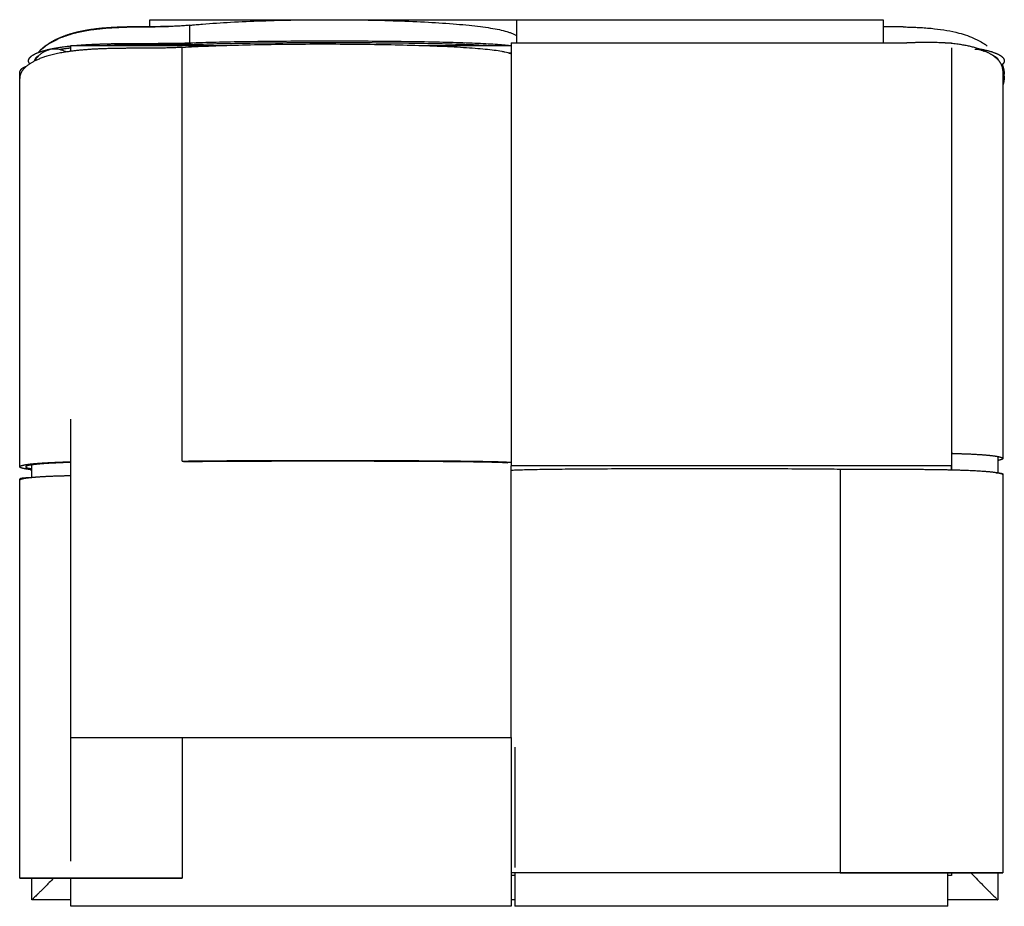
# Model space of a CAD drawing. Header units: millimetres. Extents: x -214 to 214, y -194 to 192.
import ezdxf

# ---------------------------------------------------------------- set-up
doc = ezdxf.new("R2010")
doc.units = ezdxf.units.MM
doc.layers.add('Tressé - Side table', color=7, linetype='Continuous', true_color=0x000000)

msp = doc.modelspace()

# ---------------------------------------------------------------- linework, layer by layer
at = {"layer": 'Tressé - Side table', "color": 40, "lineweight": -3, "true_color": 0xffbf00}
for points, degree, knots in [([(-202.57, 180.73), (-201.99, 181.13), (-201.4, 181.53), (-198.93, 182.82), (-196.45, 184.11), (-193.48, 185.11), (-190.5, 186.11), (-187.06, 186.82), (-183.62, 187.52), (-179.77, 187.94), (-175.92, 188.36), (-171.72, 188.55), (-167.52, 188.74), (-163.05, 188.79), (-158.59, 188.84), (-153.97, 188.9), (-149.36, 188.95)], 2, [18, 18, 18, 19, 19, 20, 20, 21, 21, 22, 22, 23, 23, 24, 24, 25, 25, 26, 26, 26]), ([(-157.57, 188.85), (-157.57, 188.88), (-157.57, 189.11), (-157.57, 189.51), (-157.57, 190.19), (-157.57, 190.88), (-157.57, 191.47), (-157.57, 191.82), (-157.57, 191.9), (-157.57, 191.9)], 3, [21.980852, 21.980852, 21.980852, 21.980852, 22.5, 26.25, 30, 37.5, 45, 52.5, 60, 60, 60, 60]), ([(-140.07, 189.51), (-140.06, 189.51), (-140.06, 189.51), (-140, 189.51), (-139.94, 189.52), (-139.8, 189.53), (-139.71, 189.54), (-139.34, 189.58), (-139.04, 189.61), (-138.35, 189.68), (-137.9, 189.72), (-136.47, 189.85), (-135.54, 189.93), (-134.62, 190.01), (-130.59, 190.35), (-126.44, 190.62), (-122.4, 190.84), (-117.9, 191.09), (-113.33, 191.28), (-108.82, 191.43), (-104.01, 191.59), (-99.14, 191.71), (-94.33, 191.79), (-89.34, 191.87), (-84.35, 191.9), (-79.38, 191.9), (-74.4, 191.9), (-69.41, 191.87), (-64.42, 191.79), (-59.61, 191.71), (-54.74, 191.59), (-49.93, 191.43), (-45.43, 191.28), (-40.85, 191.09), (-36.35, 190.84), (-32.32, 190.62), (-28.16, 190.35), (-24.14, 190.01), (-22.32, 189.86), (-20.49, 189.69), (-18.68, 189.51), (-17.03, 189.34), (-15.36, 189.15), (-13.72, 188.93), (-12.25, 188.75), (-10.76, 188.53), (-9.3, 188.3), (-8.02, 188.09), (-6.72, 187.85), (-5.46, 187.58), (-4.38, 187.35), (-3.27, 187.08), (-2.21, 186.76), (-1.73, 186.62), (-1.26, 186.46), (-0.8, 186.29), (-0.37, 186.13), (0.06, 185.96), (0.48, 185.77), (0.87, 185.58), (1.25, 185.38), (1.61, 185.15), (1.71, 185.09), (1.81, 185.03), (1.9, 184.96)], 3, [0, 0, 0, 0, 0.029499, 0.029499, 0.230965, 0.230965, 0.527407, 0.527407, 1.569767, 1.569767, 2.989425, 2.989425, 5.639362, 5.639362, 5.639362, 17.88215, 17.88215, 17.88215, 31.474047, 31.474047, 31.474047, 45.973149, 45.973149, 45.973149, 60.927646, 60.927646, 60.927646, 75.882142, 75.882142, 75.882142, 90.381245, 90.381245, 90.381245, 103.973141, 103.973141, 103.973141, 116.21593, 116.21593, 116.21593, 121.699066, 121.699066, 121.699066, 126.692548, 126.692548, 126.692548, 131.156278, 131.156278, 131.156278, 135.064235, 135.064235, 135.064235, 138.419597, 138.419597, 138.419597, 139.905412, 139.905412, 139.905412, 141.2837, 141.2837, 141.2837, 142.577115, 142.577115, 142.577115, 142.9226, 142.9226, 142.9226, 142.9226]), ([(-140.07, 181.86), (-140.07, 183.15), (-140.07, 185.25), (-140.07, 186.92), (-140.07, 187.86), (-140.07, 188.58), (-140.07, 189.15), (-140.07, 189.45), (-140.07, 189.49), (-140.07, 189.5)], 3, [76, 76, 76, 76, 85.375, 94.75, 99.4375, 104.125, 113.5, 122.875, 132.25, 132.25, 132.25, 132.25]), ([(1.9, 191.92), (1.9, 191.92), (1.9, 191.92), (1.9, 191.9), (1.9, 191.81), (1.9, 191.66), (1.9, 191.38), (1.9, 190.91), (1.9, 190.23), (1.9, 189.48), (1.9, 188.8), (1.9, 188.34), (1.9, 187.95), (1.9, 187.55), (1.9, 187.04), (1.9, 186.4), (1.9, 185.52), (1.9, 184.4), (1.9, 183.06), (1.9, 182.2), (1.9, 181.79), (1.9, 181.78)], 3, [59.99809, 59.99809, 59.99809, 59.99809, 60, 63.75, 67.5, 71.25, 75, 78.75, 82.5, 86.25, 88.125, 90, 90.9375, 91.875, 93.75, 95.625, 97.5, 101.25, 105, 108.75, 108.794887, 108.794887, 108.794887, 108.794887]), ([(161.37, 191.92), (161.37, 191.92), (161.37, 191.9), (161.37, 191.81), (161.37, 191.66), (161.37, 191.38), (161.37, 190.91), (161.37, 190.23), (161.37, 189.48), (161.37, 188.8), (161.37, 188.34), (161.37, 187.95), (161.37, 187.55), (161.37, 187.04), (161.37, 186.4), (161.37, 185.52), (161.37, 184.4), (161.37, 183.06), (161.37, 182.2), (161.37, 181.79), (161.37, 181.78)], 3, [60, 60, 60, 60, 63.75, 67.5, 71.25, 75, 78.75, 82.5, 86.25, 88.125, 90, 90.9375, 91.875, 93.75, 95.625, 97.5, 101.25, 105, 108.75, 108.794887, 108.794887, 108.794887, 108.794887]), ([(170.09, 188.77), (169.79, 188.77), (169.49, 188.78), (169.18, 188.78), (168.44, 188.79), (167.7, 188.8), (166.96, 188.81), (166.21, 188.82), (165.46, 188.82), (164.72, 188.83), (163.96, 188.83), (163.2, 188.84), (162.45, 188.84), (162.09, 188.84), (161.73, 188.84), (161.38, 188.85)], 3, [30.237023, 30.237023, 30.237023, 30.237023, 31.057821, 31.057821, 31.057821, 32.057821, 32.057821, 32.057821, 33.057821, 33.057821, 33.057821, 34.057821, 34.057821, 34.057821, 34.525325, 34.525325, 34.525325, 34.525325]), ([(170.09, 188.77), (170.14, 188.77), (170.19, 188.77), (170.24, 188.77), (170.25, 188.76), (170.26, 188.76), (170.27, 188.76), (170.28, 188.76), (170.29, 188.76), (170.29, 188.76), (170.3, 188.76), (170.31, 188.76), (170.31, 188.76), (170.32, 188.76), (170.33, 188.76), (170.34, 188.76), (170.35, 188.76), (170.36, 188.76), (170.37, 188.76), (170.4, 188.76), (170.42, 188.76), (170.44, 188.76), (170.5, 188.76), (170.59, 188.76), (170.82, 188.75), (170.94, 188.75), (171.17, 188.75), (171.27, 188.74), (171.37, 188.74), (171.72, 188.73), (172.21, 188.72), (172.88, 188.7), (173.22, 188.69), (174.2, 188.66), (174.98, 188.63), (176.34, 188.57), (177.04, 188.54), (179.73, 188.38), (181.73, 188.23), (187.28, 187.62), (190.89, 187.03), (194.36, 186.11), (196.84, 185.45), (199.31, 184.61), (202.07, 183.31), (202.49, 183.1), (203.71, 182.47), (204.49, 182.02), (205.71, 181.24), (206.16, 180.93), (206.6, 180.61)], 3, [56.056861, 56.056861, 56.056861, 56.056861, 57.056861, 57.056861, 57.056861, 58.056861, 58.056861, 58.056861, 59.056861, 59.056861, 59.056861, 60.056861, 60.056861, 60.056861, 61.056861, 61.056861, 61.056861, 62.056861, 62.056861, 62.056861, 63.056861, 63.056861, 63.056861, 63.809364, 63.809364, 64.331962, 64.331962, 64.65417, 64.65417, 64.65417, 65.784335, 65.784335, 66.721369, 66.721369, 68.764109, 68.764109, 70.879743, 70.879743, 76.968563, 76.968563, 87.885257, 87.885257, 87.885257, 95.596144, 95.596144, 97.010767, 97.010767, 99.712566, 99.712566, 101.333907, 101.333907, 101.333907, 101.333907]), ([(-205.87, 177.71), (-205.58, 178.08), (-205.28, 178.45), (-203.93, 179.59), (-202.58, 180.73)], 2, [2.787341, 2.787341, 2.787341, 3, 3, 4, 4, 4]), ([(-143.39, 179.89), (-141.64, 180), (-136.14, 180.31), (-125.82, 180.73), (-112.07, 181.1), (-97.39, 181.31), (-82.24, 181.38), (-67.1, 181.31), (-52.42, 181.1), (-38.66, 180.73), (-28.35, 180.31), (-21, 179.9), (-16, 179.55), (-11.54, 179.16), (-7.67, 178.72), (-4.94, 178.31), (-3.05, 177.93), (-1.76, 177.61), (-0.89, 177.33), (-0.45, 177.15), (-0.35, 177.11)], 3, [26.257297, 26.257297, 26.257297, 26.257297, 30, 37.5, 45, 52.5, 60, 67.5, 75, 82.5, 90, 93.75, 97.5, 101.25, 105, 108.75, 110.625, 112.5, 114.375, 114.891748, 114.891748, 114.891748, 114.891748]), ([(-140.07, 181.86), (-138.33, 181.92), (-132.87, 182.1), (-122.63, 182.35), (-108.98, 182.56), (-94.41, 182.68), (-79.38, 182.72), (-64.35, 182.68), (-49.78, 182.56), (-36.12, 182.35), (-25.88, 182.1), (-18.59, 181.86), (-13.63, 181.66), (-9.2, 181.43), (-5.36, 181.18), (-2.65, 180.94), (-1.11, 180.76), (-0.55, 180.68), (-0.42, 180.66)], 3, [26.257297, 26.257297, 26.257297, 26.257297, 30, 37.5, 45, 52.5, 60, 67.5, 75, 82.5, 90, 93.75, 97.5, 101.25, 105, 108.75, 110.625, 111.154264, 111.154264, 111.154264, 111.154264]), ([(-139.56, 181.16), (-137.86, 181.22), (-132.48, 181.4), (-122.36, 181.64), (-108.81, 181.85), (-94.33, 181.97), (-79.38, 182.01), (-64.43, 181.97), (-49.94, 181.85), (-36.39, 181.64), (-26.27, 181.4), (-19.11, 181.16), (-14.26, 180.96), (-10.96, 180.79), (-9.27, 180.69), (-8.87, 180.66)], 3, [26.249996, 26.249996, 26.249996, 26.249996, 29.999997, 37.499997, 44.999997, 52.499997, 59.999998, 67.499998, 74.999998, 82.499999, 89.999999, 93.749999, 97.499999, 101.249999, 102.451947, 102.451947, 102.451947, 102.451947]), ([(-0.35, 181.78), (-0.35, 181.78), (-0.35, 181.62), (-0.35, 181), (-0.35, 180.1), (-0.35, 178.98), (-0.35, 177.23), (-0.35, 174.55), (-0.35, 170.59), (-0.35, 165.9), (-0.35, 160.53), (-0.35, 152.54), (-0.35, 141.14), (-0.35, 125.78), (-0.35, 109.28), (-0.35, 92.22), (-0.35, 75.15), (-0.35, 58.63), (-0.35, 43.16), (-0.35, 31.59), (-0.35, 23.35), (-0.35, 17.73), (-0.35, 12.73), (-0.35, 8.37), (-0.35, 5.29), (-0.35, 3.13), (-0.35, 1.66), (-0.35, 0.34), (-0.35, -0.84), (-0.35, -1.75), (-0.35, -2.04), (-0.35, -2.08)], 3, [2.098854, 2.098854, 2.098854, 2.098854, 3.75, 5.625, 7.5, 9.375, 11.25, 15, 18.75, 22.5, 26.25, 30, 37.5, 45, 52.5, 60, 67.5, 75, 82.5, 90, 93.75, 97.5, 101.25, 105, 108.75, 110.625, 112.5, 114.375, 116.25, 118.125, 120, 120, 120, 120]), ([(213.45, 169.89), (213.45, 170.7), (213.17, 172.34), (211.91, 174.72), (209.42, 176.98), (205.71, 178.98), (200.81, 180.59), (194.8, 181.66), (187.78, 182.14), (179.93, 182.1), (174.41, 181.91), (171.66, 181.78)], 9, [0.5017758, 0.5017758, 0.5017758, 0.5017758, 0.5017758, 0.5017758, 0.5017758, 0.5017758, 0.5017758, 0.5017758, 0.625, 0.75, 0.8689668, 0.8689668, 0.8689668, 0.8689668, 0.8689668, 0.8689668, 0.8689668, 0.8689668, 0.8689668, 0.8689668]), ([(191.2, 181.78), (191.2, 181.78), (191.2, 181.7), (191.2, 181.56), (191.2, 181.56)], 3, [2.098854, 2.098854, 2.098854, 2.098854, 3.75, 3.835768, 3.835768, 3.835768, 3.835768]), ([(191.2, 179.62), (191.2, 179.4), (191.2, 178.79), (191.2, 177.23), (191.2, 174.55), (191.2, 170.59), (191.2, 165.9), (191.2, 160.53), (191.2, 152.54), (191.2, 141.14), (191.2, 125.78), (191.2, 109.28), (191.2, 92.22), (191.2, 75.15), (191.2, 58.63), (191.2, 43.16), (191.2, 31.59), (191.2, 23.35), (191.2, 17.73), (191.2, 12.73), (191.2, 8.37), (191.2, 5.29), (191.2, 3.13), (191.2, 1.66), (191.2, 0.34), (191.2, -0.84), (191.2, -1.75), (191.2, -2.04), (191.2, -2.08)], 3, [8.290405, 8.290405, 8.290405, 8.290405, 9.375, 11.25, 15, 18.75, 22.5, 26.25, 30, 37.5, 45, 52.5, 60, 67.5, 75, 82.5, 90, 93.75, 97.5, 101.25, 105, 108.75, 110.625, 112.5, 114.375, 116.25, 118.125, 120, 120, 120, 120]), ([(202.73, 179.32), (203.58, 179.18), (205.99, 178.74), (208.75, 178.08), (210.97, 177.34), (212.66, 176.52), (213.8, 175.66), (214.38, 174.76), (214.41, 173.86), (213.89, 172.98), (213.21, 172.34), (212.96, 172.14)], 9, [-0.6889983, -0.6889983, -0.6889983, -0.6889983, -0.6889983, -0.6889983, -0.6889983, -0.6889983, -0.6889983, -0.6889983, -0.625, -0.5, -0.4428784, -0.4428784, -0.4428784, -0.4428784, -0.4428784, -0.4428784, -0.4428784, -0.4428784, -0.4428784, -0.4428784]), ([(-214.1, 168.44), (-214.1, 168.45), (-214.1, 168.99), (-214.01, 169.48), (-213.85, 169.92), (-213.6, 170.32), (-213.27, 170.67), (-212.85, 170.98), (-212.36, 171.25), (-211.78, 171.48), (-211.14, 171.68)], 9, [-0.50177575, -0.50177575, -0.50177575, -0.50177575, -0.50177575, -0.50177575, -0.50177575, -0.50177575, -0.50177575, -0.50177575, -0.5, -0.40693144, -0.40693144, -0.40693144, -0.40693144, -0.40693144, -0.40693144, -0.40693144, -0.40693144, -0.40693144, -0.40693144]), ([(214.1, 167.31), (214.08, 166.98), (214.07, 166.66), (214.05, 166.33), (214.01, 166.01), (213.97, 165.68), (213.93, 165.35), (213.87, 165.03), (213.81, 164.7), (213.74, 164.38), (213.66, 164.06), (213.57, 163.74), (213.48, 163.41), (213.47, 163.38), (213.46, 163.34), (213.44, 163.3)], 3, [0, 0, 0, 0, 1, 1, 1, 2, 2, 2, 3, 3, 3, 4, 4, 4, 4.115471, 4.115471, 4.115471, 4.115471]), ([(213.45, 169.89), (213.45, 166.44), (213.45, 162.98), (213.45, 159.52), (213.45, 156.06), (213.45, 152.59), (213.45, 149.12), (213.45, 145.65), (213.45, 142.18), (213.45, 138.7), (213.45, 135.22), (213.45, 131.74), (213.45, 128.25), (213.45, 126.5), (213.45, 124.76), (213.45, 123.01), (213.45, 121.27), (213.45, 119.52), (213.45, 117.77), (213.45, 116.02), (213.45, 114.27), (213.45, 112.52), (213.45, 110.77), (213.45, 109.02), (213.45, 107.27), (213.45, 105.52), (213.45, 103.76), (213.45, 102.01), (213.45, 100.26), (213.45, 98.5), (213.45, 96.75), (213.45, 93.23), (213.45, 89.72), (213.45, 86.2), (213.45, 82.68), (213.45, 79.16), (213.45, 75.63), (213.45, 73.86), (213.45, 72.1), (213.45, 70.34), (213.45, 68.57), (213.45, 66.8), (213.45, 65.04), (213.45, 63.27), (213.45, 61.5), (213.45, 59.73), (213.45, 57.97), (213.45, 56.2), (213.45, 54.43), (213.45, 52.65), (213.45, 50.88), (213.45, 49.11), (213.45, 47.34), (213.45, 45.57), (213.45, 43.79), (213.45, 40.25), (213.45, 36.7), (213.45, 33.14), (213.45, 29.59), (213.45, 26.03), (213.45, 22.47), (213.45, 18.91), (213.45, 15.35), (213.45, 11.79), (213.45, 8.22), (213.45, 4.65), (213.45, 1.08)], 3, [0, 0, 0, 0, 10.371002, 10.371002, 10.371002, 20.769464, 20.769464, 20.769464, 31.194642, 31.194642, 31.194642, 41.645787, 41.645787, 41.645787, 46.880863, 46.880863, 46.880863, 52.122149, 52.122149, 52.122149, 57.369552, 57.369552, 57.369552, 62.622978, 62.622978, 62.622978, 67.882333, 67.882333, 67.882333, 73.147524, 73.147524, 73.147524, 83.695038, 83.695038, 83.695038, 94.26477, 94.26477, 94.26477, 99.557734, 99.557734, 99.557734, 104.855971, 104.855971, 104.855971, 110.159388, 110.159388, 110.159388, 115.46789, 115.46789, 115.46789, 120.781385, 120.781385, 120.781385, 126.099779, 126.099779, 126.099779, 136.750887, 136.750887, 136.750887, 147.420465, 147.420465, 147.420465, 158.107763, 158.107763, 158.107763, 168.812031, 168.812031, 168.812031, 168.812031]), ([(214.1, 167.48), (214.1, 167.48), (214.1, 167.49), (214.1, 167.51), (214.1, 167.54), (214.1, 167.64), (214.1, 167.72), (214.09, 167.96), (214.08, 168.13), (214.08, 168.29)], 3, [0.123629, 0.123629, 0.123629, 0.123629, 0.135931, 0.135931, 0.1749189, 0.1749189, 0.4285659, 0.4285659, 0.9346279, 0.9346279, 0.9346279, 0.9346279]), ([(-191.91, -120.2), (-191.91, -119.63), (-191.91, -115.34), (-191.91, -106.61), (-191.91, -93.08), (-191.91, -78.63), (-191.91, -63.71), (-191.91, -48.76), (-191.91, -34.25), (-191.91, -20.65), (-191.91, -10.46), (-191.91, -3.22), (-191.91, 1.7), (-191.91, 6.07), (-191.91, 9.85), (-191.91, 12.48), (-191.91, 14.3), (-191.91, 15.52), (-191.91, 16.59), (-191.91, 17.49), (-191.91, 18.08), (-191.91, 18.21), (-191.91, 18.21)], 3, [28.825547, 28.825547, 28.825547, 28.825547, 30, 37.5, 45, 52.5, 60, 67.5, 75, 82.5, 90, 93.75, 97.5, 101.25, 105, 108.75, 110.625, 112.5, 114.375, 116.25, 118.125, 119.604112, 119.604112, 119.604112, 119.604112]), ([(-143.39, -0.02), (-141.64, 0.01), (-136.14, 0.06), (-125.82, 0.14), (-112.07, 0.21), (-97.39, 0.25), (-82.24, 0.26), (-67.1, 0.25), (-52.42, 0.21), (-38.66, 0.14), (-28.35, 0.06), (-21, -0.01), (-16, -0.08), (-11.54, -0.15), (-7.67, -0.23), (-4.94, -0.31), (-3.05, -0.38), (-1.76, -0.44), (-0.89, -0.49), (-0.45, -0.53), (-0.35, -0.53)], 3, [26.257297, 26.257297, 26.257297, 26.257297, 30, 37.5, 45, 52.5, 60, 67.5, 75, 82.5, 90, 93.75, 97.5, 101.25, 105, 108.75, 110.625, 112.5, 114.375, 114.891748, 114.891748, 114.891748, 114.891748]), ([(-142.88, -0.24), (-141.16, -0.22), (-135.75, -0.16), (-125.55, -0.09), (-111.9, -0.02), (-97.31, 0.02), (-82.24, 0.03), (-67.18, 0.02), (-52.59, -0.02), (-38.94, -0.09), (-28.74, -0.16), (-21.52, -0.24), (-16.64, -0.3), (-12.34, -0.37), (-8.69, -0.45), (-6.24, -0.52), (-4.66, -0.58), (-3.68, -0.62), (-2.9, -0.67), (-2.33, -0.72), (-1.99, -0.77), (-1.91, -0.81), (-1.91, -0.82)], 3, [26.249996, 26.249996, 26.249996, 26.249996, 29.999997, 37.499997, 44.999997, 52.499997, 59.999998, 67.499998, 74.999998, 82.499999, 89.999999, 93.749999, 97.499999, 101.249999, 104.999999, 108.75, 110.625, 112.5, 114.375, 116.25, 118.125, 119.9711, 119.9711, 119.9711, 119.9711]), ([(191.22, 3.3), (191.48, 3.29), (194, 3.24), (198.48, 3.12), (202.42, 2.95), (205.8, 2.73), (208.58, 2.47), (210.74, 2.18), (212.27, 1.87), (213.17, 1.55), (213.45, 1.24), (213.45, 1.08)], 9, [-0.764664, -0.764664, -0.764664, -0.764664, -0.764664, -0.764664, -0.764664, -0.764664, -0.764664, -0.764664, -0.75, -0.625, -0.5017758, -0.5017758, -0.5017758, -0.5017758, -0.5017758, -0.5017758, -0.5017758, -0.5017758, -0.5017758, -0.5017758]), ([(213.45, 1.08), (213.45, 1.08), (213.44, 0.98), (213.38, 0.87), (213.26, 0.77), (213.07, 0.67), (212.82, 0.57), (212.51, 0.47), (212.13, 0.37), (211.7, 0.27), (211.22, 0.18)], 9, [-0.50177582, -0.50177582, -0.50177582, -0.50177582, -0.50177582, -0.50177582, -0.50177582, -0.50177582, -0.50177582, -0.50177582, -0.5, -0.41946195, -0.41946195, -0.41946195, -0.41946195, -0.41946195, -0.41946195, -0.41946195, -0.41946195, -0.41946195, -0.41946195]), ([(-0.35, -120.2), (-0.35, -119.63), (-0.35, -115.34), (-0.35, -106.61), (-0.35, -93.08), (-0.35, -78.63), (-0.35, -63.71), (-0.35, -48.76), (-0.35, -34.25), (-0.35, -20.65), (-0.35, -10.46), (-0.35, -4.6), (-0.35, -2.49), (-0.35, -2.08)], 3, [28.825547, 28.825547, 28.825547, 28.825547, 30, 37.5, 45, 52.5, 60, 67.5, 75, 82.5, 90, 93.75, 94.645992, 94.645992, 94.645992, 94.645992]), ([(142.74, -3.64), (140.99, -3.63), (135.48, -3.57), (125.17, -3.5), (111.41, -3.43), (96.73, -3.39), (81.59, -3.38), (66.45, -3.39), (51.77, -3.43), (38.01, -3.5), (27.69, -3.57), (20.35, -3.64), (15.34, -3.71), (10.89, -3.78), (7.01, -3.85), (4.29, -3.93), (2.39, -3.99), (1.11, -4.05), (0.22, -4.1), (-0.24, -4.14), (-0.35, -4.14)], 3, [26.257297, 26.257297, 26.257297, 26.257297, 30, 37.5, 45, 52.5, 60, 67.5, 75, 82.5, 90, 93.75, 97.5, 101.25, 105, 108.75, 110.625, 112.5, 114.375, 114.992806, 114.992806, 114.992806, 114.992806]), ([(191.2, -3.95), (191.2, -3.73), (191.2, -3.25), (191.2, -2.65), (191.2, -2.22), (191.2, -2.1), (191.2, -2.08)], 3, [113.061424, 113.061424, 113.061424, 113.061424, 114.375, 116.25, 118.125, 119.9711, 119.9711, 119.9711, 119.9711]), ([(-214.1, -8.29), (-214.1, -8.15), (-213.82, -7.87), (-212.92, -7.59), (-211.39, -7.31), (-209.23, -7.06), (-206.46, -6.83), (-203.09, -6.63), (-199.15, -6.48), (-194.68, -6.38), (-192.17, -6.33), (-191.91, -6.33)], 9, [0.5017758, 0.5017758, 0.5017758, 0.5017758, 0.5017758, 0.5017758, 0.5017758, 0.5017758, 0.5017758, 0.5017758, 0.625, 0.75, 0.7644201, 0.7644201, 0.7644201, 0.7644201, 0.7644201, 0.7644201, 0.7644201, 0.7644201, 0.7644201, 0.7644201]), ([(-208.78, -7.29), (-208.78, -7.29), (-209.94, -7.32), (-210.97, -7.35), (-211.86, -7.4), (-212.6, -7.46), (-213.2, -7.52), (-213.65, -7.6), (-213.95, -7.7), (-214.1, -7.81), (-214.1, -7.93), (-214.1, -7.93)], 9, [0.3742676, 0.3742676, 0.3742676, 0.3742676, 0.3742676, 0.3742676, 0.3742676, 0.3742676, 0.3742676, 0.3742676, 0.375, 0.5, 0.5017759, 0.5017759, 0.5017759, 0.5017759, 0.5017759, 0.5017759, 0.5017759, 0.5017759, 0.5017759, 0.5017759]), ([(-214.1, -181.39), (-214.1, -177.76), (-214.1, -174.14), (-214.1, -170.51), (-214.1, -166.89), (-214.1, -163.26), (-214.1, -159.64), (-214.1, -156.01), (-214.1, -152.39), (-214.1, -148.77), (-214.1, -145.15), (-214.1, -141.53), (-214.1, -137.91), (-214.1, -136.1), (-214.1, -134.29), (-214.1, -132.48), (-214.1, -130.67), (-214.1, -128.86), (-214.1, -127.05), (-214.1, -125.24), (-214.1, -123.43), (-214.1, -121.63), (-214.1, -119.82), (-214.1, -118.01), (-214.1, -116.2), (-214.1, -114.39), (-214.1, -112.59), (-214.1, -110.78), (-214.1, -108.97), (-214.1, -107.17), (-214.1, -105.36), (-214.1, -101.75), (-214.1, -98.14), (-214.1, -94.53), (-214.1, -90.92), (-214.1, -87.31), (-214.1, -83.71), (-214.1, -81.91), (-214.1, -80.1), (-214.1, -78.3), (-214.1, -76.5), (-214.1, -74.7), (-214.1, -72.9), (-214.1, -71.1), (-214.1, -69.3), (-214.1, -67.49), (-214.1, -65.69), (-214.1, -63.9), (-214.1, -62.1), (-214.1, -60.3), (-214.1, -58.5), (-214.1, -56.7), (-214.1, -54.9), (-214.1, -53.1), (-214.1, -51.31), (-214.1, -47.71), (-214.1, -44.12), (-214.1, -40.53), (-214.1, -36.94), (-214.1, -33.35), (-214.1, -29.77), (-214.1, -26.18), (-214.1, -22.6), (-214.1, -19.02), (-214.1, -15.44), (-214.1, -11.86), (-214.1, -8.29)], 3, [0, 0, 0, 0, 10.877581, 10.877581, 10.877581, 21.75084, 21.75084, 21.75084, 32.619029, 32.619029, 32.619029, 43.481397, 43.481397, 43.481397, 48.910164, 48.910164, 48.910164, 54.337195, 54.337195, 54.337195, 59.762396, 59.762396, 59.762396, 65.185673, 65.185673, 65.185673, 70.606933, 70.606933, 70.606933, 76.026081, 76.026081, 76.026081, 86.857671, 86.857671, 86.857671, 97.679691, 97.679691, 97.679691, 103.086879, 103.086879, 103.086879, 108.491393, 108.491393, 108.491393, 113.893141, 113.893141, 113.893141, 119.292027, 119.292027, 119.292027, 124.68796, 124.68796, 124.68796, 130.080844, 130.080844, 130.080844, 140.857093, 140.857093, 140.857093, 151.620024, 151.620024, 151.620024, 162.368889, 162.368889, 162.368889, 173.102939, 173.102939, 173.102939, 173.102939]), ([(210.49, -5.1), (211.13, -5.14), (211.71, -5.18), (212.2, -5.23), (212.61, -5.28), (212.95, -5.35), (213.19, -5.42), (213.36, -5.5), (213.44, -5.58), (213.45, -5.68), (213.45, -5.68)], 9, [0.40698964, 0.40698964, 0.40698964, 0.40698964, 0.40698964, 0.40698964, 0.40698964, 0.40698964, 0.40698964, 0.40698964, 0.5, 0.50178057, 0.50178057, 0.50178057, 0.50178057, 0.50178057, 0.50178057, 0.50178057, 0.50178057, 0.50178057, 0.50178057]), ([(-143.39, -120.2), (-143.39, -120.58), (-143.39, -122.79), (-143.39, -126.81), (-143.39, -132.27), (-143.39, -139.55), (-143.39, -148.65), (-143.39, -159.56), (-143.39, -170.47), (-143.39, -177.74), (-143.39, -181.37)], 3, [173.457347, 173.457347, 173.457347, 173.457347, 174.4375, 179.125, 183.8125, 188.5, 197.875, 207.25, 216.625, 226, 226, 226, 226]), ([(1.3, -124.42), (1.3, -127.45), (1.3, -133.58), (1.3, -140.19), (1.3, -146.72), (1.3, -153.02), (1.3, -158.99), (1.3, -164.56), (1.3, -169.65), (1.3, -174.22), (1.3, -176.5), (1.3, -176.78)], 9, [-1, -1, -1, -1, -1, -1, -1, -1, -1, -1, -0.875, -0.75, -0.7324204, -0.7324204, -0.7324204, -0.7324204, -0.7324204, -0.7324204, -0.7324204, -0.7324204, -0.7324204, -0.7324204]), ([(142.74, -179.08), (140.99, -179.08), (135.48, -179.08), (125.17, -179.08), (111.41, -179.08), (96.73, -179.08), (81.59, -179.08), (66.45, -179.08), (51.77, -179.08), (38.01, -179.08), (27.69, -179.08), (20.35, -179.08), (15.34, -179.08), (10.89, -179.08), (7.01, -179.08), (4.29, -179.08), (2.39, -179.09), (1.11, -179.09), (0.22, -179.09), (-0.24, -179.09), (-0.35, -179.09)], 3, [26.257297, 26.257297, 26.257297, 26.257297, 30, 37.5, 45, 52.5, 60, 67.5, 75, 82.5, 90, 93.75, 97.5, 101.25, 105, 108.75, 110.625, 112.5, 114.375, 114.989722, 114.989722, 114.989722, 114.989722]), ([(1.3, -179.09), (1.3, -180.43), (1.3, -183.45), (1.3, -186.1), (1.3, -188.37), (1.3, -190.24), (1.3, -191.71), (1.3, -192.77), (1.3, -193.42), (1.3, -193.65), (1.3, -193.65)], 9, [-0.7157027, -0.7157027, -0.7157027, -0.7157027, -0.7157027, -0.7157027, -0.7157027, -0.7157027, -0.7157027, -0.7157027, -0.625, -0.5017755, -0.5017755, -0.5017755, -0.5017755, -0.5017755, -0.5017755, -0.5017755, -0.5017755, -0.5017755, -0.5017755]), ([(189.55, -193.65), (189.55, -193.65), (189.55, -193.42), (189.55, -192.77), (189.55, -191.71), (189.55, -190.24), (189.55, -188.37), (189.55, -186.1), (189.55, -183.45), (189.55, -180.43), (189.55, -179.08)], 9, [0.5017755, 0.5017755, 0.5017755, 0.5017755, 0.5017755, 0.5017755, 0.5017755, 0.5017755, 0.5017755, 0.5017755, 0.625, 0.7157075, 0.7157075, 0.7157075, 0.7157075, 0.7157075, 0.7157075, 0.7157075, 0.7157075, 0.7157075, 0.7157075]), ([(-143.39, -181.37), (-146.49, -181.37), (-152.74, -181.37), (-162.21, -181.37), (-174.54, -181.36), (-185.9, -181.36), (-195.67, -181.36), (-203.48, -181.37), (-209.14, -181.37), (-212.54, -181.38), (-213.82, -181.38), (-214.1, -181.39), (-214.1, -181.39)], 9, [-1, -1, -1, -1, -1, -1, -1, -1, -1, -1, -0.875, -0.75, -0.625, -0.5017758, -0.5017758, -0.5017758, -0.5017758, -0.5017758, -0.5017758, -0.5017758, -0.5017758, -0.5017758, -0.5017758]), ([(189.55, -193.65), (185.63, -193.65), (181.7, -193.65), (177.78, -193.65), (173.86, -193.65), (169.94, -193.65), (166.02, -193.65), (162.1, -193.65), (158.17, -193.65), (154.25, -193.65), (150.33, -193.65), (146.41, -193.65), (142.49, -193.65), (140.53, -193.65), (138.56, -193.65), (136.6, -193.65), (134.64, -193.65), (132.68, -193.65), (130.72, -193.65), (128.76, -193.65), (126.8, -193.65), (124.84, -193.65), (122.88, -193.65), (120.92, -193.65), (118.95, -193.65), (116.99, -193.65), (115.03, -193.65), (113.07, -193.65), (111.11, -193.65), (109.15, -193.65), (107.19, -193.65), (103.27, -193.65), (99.35, -193.65), (95.42, -193.65), (91.5, -193.65), (87.58, -193.65), (83.66, -193.65), (81.7, -193.65), (79.74, -193.65), (77.78, -193.65), (75.81, -193.65), (73.85, -193.65), (71.89, -193.65), (69.93, -193.65), (67.97, -193.65), (66.01, -193.65), (64.05, -193.65), (62.09, -193.65), (60.13, -193.65), (58.17, -193.65), (56.21, -193.65), (54.24, -193.65), (52.28, -193.65), (50.32, -193.65), (48.36, -193.65), (44.44, -193.65), (40.52, -193.65), (36.6, -193.65), (32.67, -193.65), (28.75, -193.65), (24.83, -193.65), (20.91, -193.65), (16.99, -193.65), (13.06, -193.65), (9.14, -193.65), (5.22, -193.65), (1.3, -193.65)], 3, [0, 0, 0, 0, 11.765593, 11.765593, 11.765593, 23.531186, 23.531186, 23.531186, 35.296779, 35.296779, 35.296779, 47.062372, 47.062372, 47.062372, 52.945168, 52.945168, 52.945168, 58.827965, 58.827965, 58.827965, 64.710761, 64.710761, 64.710761, 70.593558, 70.593558, 70.593558, 76.476354, 76.476354, 76.476354, 82.359151, 82.359151, 82.359151, 94.124744, 94.124744, 94.124744, 105.890337, 105.890337, 105.890337, 111.773133, 111.773133, 111.773133, 117.65593, 117.65593, 117.65593, 123.538726, 123.538726, 123.538726, 129.421523, 129.421523, 129.421523, 135.304319, 135.304319, 135.304319, 141.187116, 141.187116, 141.187116, 152.952709, 152.952709, 152.952709, 164.718302, 164.718302, 164.718302, 176.483895, 176.483895, 176.483895, 188.249488, 188.249488, 188.249488, 188.249488])]:
    msp.add_open_spline(points, degree=degree, knots=knots, dxfattribs=at)
for points, degree in [([(-140.07, 189.5), (-148.26, 188.66), (-156.68, 188.71), (-164.98, 188.97), (-172.89, 189.03), (-180.22, 188.63), (-186.82, 187.67), (-192.59, 186.13), (-197.47, 184.06), (-201.4, 181.53)], 9), ([(-157.57, 191.9), (-132.18, 191.9), (-106.78, 191.9), (-81.38, 191.9)], 3), ([(-77.37, 191.9), (-50.94, 191.9), (-24.52, 191.9), (1.9, 191.9)], 3), ([(1.9, 191.92), (55.06, 191.92), (108.21, 191.92), (161.37, 191.92)], 3), ([(-143.39, 179.89), (-155.73, 179.12), (-168.58, 179.57), (-180.77, 179.85), (-191.54, 179.36), (-200.45, 177.94), (-207.25, 175.67), (-211.82, 172.78), (-214.1, 169.6), (-214.1, 166.4)], 9), ([(-209.74, 172.72), (-210.53, 173.74), (-210.63, 174.79), (-210.01, 175.83), (-208.68, 176.85), (-206.66, 177.8), (-203.94, 178.66), (-200.55, 179.41), (-196.52, 180.03), (-191.91, 180.51)], 9), ([(-202.58, 180.73), (-202.91, 180.49), (-203.23, 180.24), (-203.55, 180), (-203.86, 179.75), (-204.16, 179.5), (-204.45, 179.24), (-204.74, 178.98), (-205.01, 178.72), (-205.28, 178.45)], 9), ([(-202.58, 180.72), (-202.58, 180.73), (-202.58, 180.73)], 2), ([(-191.91, 178.15), (-191.91, 178.99), (-191.91, 179.83), (-191.91, 180.66)], 3), ([(-191.91, 180.66), (-170.25, 180.66), (-148.58, 180.66), (-126.92, 180.66)], 3), ([(-190.35, 180.66), (-186.07, 181.06), (-181.32, 181.36), (-176.15, 181.55), (-170.61, 181.64), (-164.75, 181.65), (-158.66, 181.62), (-152.43, 181.59), (-146.19, 181.63), (-140.07, 181.86)], 9), ([(-139.56, 181.16), (-141.88, 181.07), (-145.29, 181.04), (-149.37, 181.04), (-153.82, 181.04), (-158.43, 181.03), (-163.06, 181), (-167.59, 180.93), (-171.95, 180.82), (-176.09, 180.66)], 9), ([(-161.87, 180.98), (-161.79, 180.87), (-161.71, 180.77), (-161.62, 180.66)], 3), ([(-158.04, 181.01), (-157.85, 180.89), (-157.63, 180.78), (-157.39, 180.66)], 3), ([(-157.57, 181.01), (-157.57, 180.89), (-157.57, 180.78), (-157.57, 180.66)], 3), ([(-143.39, -0.01), (-143.39, 59.04), (-143.39, 118.82), (-143.39, 179.89)], 3), ([(-139.56, 181.16), (-139.73, 181.39), (-139.9, 181.62), (-140.07, 181.86)], 3), ([(-37.56, 180.66), (-25.16, 180.66), (-12.76, 180.66), (-0.35, 180.66)], 3), ([(-0.35, 181.78), (56.98, 181.78), (114.32, 181.78), (171.66, 181.78)], 3), ([(188.45, 181.78), (189.37, 181.78), (190.29, 181.78), (191.2, 181.78)], 3), ([(-205.84, 176.21), (-206.25, 175.98), (-206.6, 175.74), (-206.91, 175.5), (-207.16, 175.25), (-207.37, 175), (-207.52, 174.75), (-207.62, 174.51), (-207.67, 174.26), (-207.67, 174)], 9), ([(-191.91, 179.56), (-192.48, 179.49), (-193.04, 179.42), (-193.59, 179.35), (-194.12, 179.28), (-194.65, 179.21), (-195.16, 179.13), (-195.66, 179.06), (-196.16, 178.98), (-196.63, 178.9)], 9), ([(-1.29, 177.46), (-0.98, 177.46), (-0.67, 177.46), (-0.35, 177.46)], 3), ([(205.5, 178.17), (205.38, 178.26), (205.25, 178.35), (205.13, 178.44)], 3), ([(208.66, 176.65), (209.22, 176.41), (209.71, 176.17), (210.15, 175.92), (210.52, 175.67), (210.83, 175.41), (211.09, 175.15), (211.28, 174.89), (211.41, 174.63), (211.48, 174.36)], 9), ([(-207.67, 174), (-207.67, 173.99), (-207.67, 173.98), (-207.67, 173.97), (-207.67, 173.96), (-207.67, 173.95), (-207.67, 173.94), (-207.67, 173.92), (-207.67, 173.91), (-207.67, 173.9)], 9), ([(-207.67, 173.91), (-207.67, 173.91), (-207.67, 173.91), (-207.67, 173.91)], 3), ([(213.2, 172.35), (213.37, 171.91), (213.52, 171.46), (213.65, 171.01), (213.76, 170.56), (213.86, 170.11), (213.94, 169.66), (214, 169.2), (214.05, 168.74), (214.08, 168.29)], 9), ([(-213.99, 167.45), (-214.01, 167.57), (-214.04, 167.68), (-214.05, 167.8), (-214.07, 167.91), (-214.08, 168.02), (-214.09, 168.13), (-214.1, 168.24), (-214.1, 168.34), (-214.1, 168.44)], 9), ([(-214.1, 166.4), (-214.1, 167.08), (-214.1, 167.76), (-214.1, 168.44)], 3), ([(214.1, 167.49), (214.1, 167.48), (214.1, 167.48), (214.1, 167.48), (214.1, 167.48), (214.1, 167.48), (214.1, 167.48), (214.1, 167.48), (214.1, 167.48), (214.1, 167.48)], 9), ([(214.1, 167.31), (214.1, 167.48), (214.1, 167.48), (214.1, 167.48)], 3), ([(-214.1, -2.53), (-214.1, 54.64), (-214.1, 111.12), (-214.1, 166.4)], 3), ([(191.22, 150.54), (191.22, 150.54), (191.22, 150.54), (191.21, 150.54), (191.21, 150.54), (191.21, 150.54), (191.21, 150.54), (191.21, 150.54), (191.21, 150.54), (191.21, 150.54)], 9), ([(191.2, 148.68), (191.2, 148.68), (191.21, 148.68), (191.21, 148.68), (191.21, 148.68), (191.21, 148.68), (191.21, 148.68), (191.21, 148.68), (191.22, 148.68), (191.22, 148.68)], 9), ([(191.22, 147.96), (191.21, 147.96), (191.21, 147.96), (191.2, 147.96)], 3), ([(191.2, 3), (191.2, 3), (191.21, 3), (191.21, 3), (191.21, 3), (191.21, 3), (191.21, 3), (191.22, 3), (191.22, 3), (191.22, 3)], 9), ([(-214.1, -2.53), (-214.1, -2.21), (-213.47, -1.9), (-212.2, -1.6), (-210.3, -1.31), (-207.77, -1.04), (-204.65, -0.81), (-200.93, -0.62), (-196.67, -0.46), (-191.91, -0.34)], 9), ([(-214.1, -2.15), (-214.1, -2.17), (-214.1, -2.19), (-214.09, -2.21), (-214.08, -2.23), (-214.07, -2.25), (-214.05, -2.27), (-214.04, -2.29), (-214.01, -2.31), (-213.99, -2.33)], 9), ([(-208.78, -3.82), (-209.95, -3.69), (-210.98, -3.56), (-211.87, -3.42), (-212.61, -3.28), (-213.21, -3.13), (-213.65, -2.98), (-213.95, -2.83), (-214.1, -2.68), (-214.1, -2.53)], 9), ([(-191.91, -0.63), (-196.21, -0.75), (-200.03, -0.9), (-203.31, -1.08), (-206.04, -1.28), (-208.23, -1.51), (-209.87, -1.75), (-210.96, -2.01), (-211.51, -2.27), (-211.51, -2.53)], 9), ([(-211.51, -2.53), (-211.51, -2.63), (-211.43, -2.73), (-211.28, -2.83), (-211.05, -2.92), (-210.75, -3.02), (-210.37, -3.11), (-209.92, -3.2), (-209.39, -3.3), (-208.78, -3.38)], 9), ([(-209.54, -3.73), (-209.46, -3.75), (-209.38, -3.77), (-209.29, -3.79), (-209.21, -3.8), (-209.13, -3.82), (-209.04, -3.84), (-208.96, -3.86), (-208.87, -3.87), (-208.78, -3.89)], 9), ([(-143.39, -0.02), (-143.39, -0.02), (-143.39, -0.02), (-143.39, -0.02), (-143.39, -0.02), (-143.39, -0.02), (-143.39, -0.02), (-143.39, -0.02), (-143.39, -0.02), (-143.39, -0.02)], 9), ([(191.2, -2.08), (127.35, -2.08), (63.5, -2.08), (-0.35, -2.08)], 3), ([(213.45, -6.04), (213.45, -5.48), (211.17, -4.91), (206.6, -4.4), (199.79, -3.99), (190.88, -3.74), (180.11, -3.65), (167.93, -3.7), (155.07, -3.78), (142.74, -3.64)], 9), ([(142.74, -3.64), (142.74, -62.66), (142.74, -120.96), (142.74, -179.08)], 3), ([(191.22, -1.15), (191.22, -1.15), (191.22, -1.15), (191.21, -1.15), (191.21, -1.15), (191.21, -1.15), (191.21, -1.15), (191.21, -1.15), (191.21, -1.15), (191.2, -1.15)], 9), ([(-214.1, -8.29), (-214.1, -8.17), (-214.1, -8.05), (-214.1, -7.93)], 3), ([(-214.1, -7.93), (-214.1, -7.95), (-214.1, -7.97), (-214.09, -7.99), (-214.08, -8.01), (-214.07, -8.03), (-214.05, -8.04), (-214.04, -8.06), (-214.01, -8.08), (-213.99, -8.11)], 9), ([(213.45, -5.68), (213.45, -5.7), (213.44, -5.72), (213.44, -5.73), (213.43, -5.75), (213.42, -5.77), (213.4, -5.79), (213.38, -5.81), (213.36, -5.83), (213.34, -5.85)], 9), ([(213.45, -5.68), (213.45, -5.8), (213.45, -5.92), (213.45, -6.04)], 3), ([(213.45, -6.04), (213.45, -63.23), (213.45, -121.09), (213.45, -179.11)], 3), ([(-191.91, -120.2), (-128.06, -120.2), (-64.21, -120.2), (-0.35, -120.2)], 3), ([(-191.91, -174), (-191.91, -168.48), (-191.91, -162.29), (-191.91, -155.6), (-191.91, -148.62), (-191.91, -141.65), (-191.91, -135.01), (-191.91, -129.07), (-191.91, -124.11), (-191.91, -120.2)], 9), ([(-0.35, -120.2), (-0.35, -127.02), (-0.35, -137), (-0.35, -149.88), (-0.35, -163.12), (-0.35, -174.86), (-0.35, -184.14), (-0.35, -190.48), (-0.35, -193.65), (-0.35, -193.65)], 9), ([(142.74, -179.08), (155.07, -179.08), (167.92, -179.08), (180.11, -179.08), (190.87, -179.08), (199.78, -179.09), (206.59, -179.09), (211.16, -179.1), (213.44, -179.11), (213.45, -179.11)], 9), ([(142.74, -179.15), (142.74, -179.13), (142.74, -179.11), (142.74, -179.09)], 3), ([(205.76, -179.1), (201.94, -179.1), (197.07, -179.1), (191.23, -179.1), (184.48, -179.1), (176.93, -179.1), (168.73, -179.1), (160.08, -179.1), (151.28, -179.1), (142.74, -179.1)], 9), ([(213.45, -179.11), (213.41, -179.12), (211.08, -179.13), (206.45, -179.14), (199.61, -179.14), (190.7, -179.14), (179.97, -179.15), (167.84, -179.14), (155.03, -179.14), (142.74, -179.15)], 9), ([(142.74, -179.17), (152.16, -179.17), (161.88, -179.17), (171.38, -179.17), (180.27, -179.17), (188.3, -179.16), (195.27, -179.16), (201.07, -179.15), (205.62, -179.14), (208.88, -179.13)], 9), ([(156.68, -179.08), (168.08, -179.08), (180.82, -179.09), (191.7, -179.09), (200.28, -179.09), (206.55, -179.1), (210.53, -179.1), (212.26, -179.11), (211.71, -179.12), (208.88, -179.12)], 9), ([(191.2, -179.09), (191.2, -179.48), (191.2, -179.87), (191.2, -180.26)], 3), ([(-214.1, -181.39), (-214.08, -181.39), (-213.76, -181.39), (-212.42, -181.4), (-208.93, -181.4), (-203.21, -181.41), (-195.37, -181.41), (-185.62, -181.41), (-174.31, -181.41), (-162.04, -181.41), (-152.66, -181.41), (-146.46, -181.41), (-143.39, -181.41)], 9), ([(-191.91, -193.65), (-191.91, -193.65), (-191.91, -193.3), (-191.91, -192.6), (-191.91, -191.54), (-191.91, -190.14), (-191.91, -188.41), (-191.91, -186.36), (-191.91, -184), (-191.91, -181.36)], 9), ([(1.3, -180.26), (0.75, -180.26), (0.2, -180.26), (-0.35, -180.26)], 3), ([(191.2, -180.26), (190.65, -180.26), (190.1, -180.26), (189.55, -180.26)], 3), ([(-0.35, -193.65), (-64.21, -193.65), (-128.06, -193.65), (-191.91, -193.65)], 3)]:
    msp.add_open_spline(points, degree=degree, dxfattribs=at)
at = {"layer": 'Tressé - Side table', "color": 18, "lineweight": -3, "true_color": 0x000000}
for points, knots in [([(-198.78, 179.13), (-199.62, 179.13), (-200.91, 178.96), (-202.54, 178.43), (-203.75, 177.84), (-204.88, 177.09), (-205.91, 176.19), (-206.81, 175.15), (-207.3, 174.39), (-207.52, 173.99), (-207.53, 173.98)], [-76.349445, -76.349445, -76.349445, -76.349445, -73.834497, -72.467942, -71.009155, -69.455453, -67.812561, -66.095102, -64.325414, -64.274516, -64.274516, -64.274516, -64.274516]), ([(-193.91, 177.86), (-194.28, 178.07), (-195.05, 178.43), (-196.65, 178.96), (-197.94, 179.13), (-198.78, 179.13)], [-5.284006, -5.284006, -5.284006, -5.284006, -3.881503, -2.514949, 0, 0, 0, 0]), ([(201.22, 179.13), (202.06, 179.13), (203.35, 178.96), (204.73, 178.51), (205.31, 178.26), (205.5, 178.17)], [-76.349445, -76.349445, -76.349445, -76.349445, -73.834497, -72.467942, -71.799096, -71.799096, -71.799096, -71.799096]), ([(211.22, -179.1), (211.22, -179.69), (211.22, -180.28), (211.22, -180.87), (211.22, -184.2), (211.22, -187.54), (211.22, -190.87)], [387.507454, 387.507454, 387.507454, 387.507454, 389.279195, 389.279195, 389.279195, 399.279195, 399.279195, 399.279195, 399.279195]), ([(-199.32, -181.41), (-199.96, -182.05), (-201.02, -183.11), (-202.47, -184.56), (-203.67, -185.76), (-204.8, -186.89), (-205.84, -187.93), (-206.74, -188.83), (-207.5, -189.59), (-208.08, -190.17), (-208.61, -190.7), (-208.78, -190.87), (-208.78, -190.87)], [-75.592696, -75.592696, -75.592696, -75.592696, -72.869822, -71.080464, -69.286115, -67.516427, -65.798968, -64.156076, -62.602374, -61.143587, -59.777033, -57.262084, -57.262084, -57.262084, -57.262084]), ([(201.22, -180.87), (202.04, -181.69), (203.28, -182.93), (204.91, -184.56), (206.1, -185.76), (207.24, -186.89), (208.27, -187.93), (209.18, -188.83), (209.93, -189.59), (210.52, -190.17), (211.05, -190.7), (211.22, -190.87), (211.22, -190.87)], [-76.349445, -76.349445, -76.349445, -76.349445, -72.869822, -71.080464, -69.286115, -67.516427, -65.798968, -64.156076, -62.602374, -61.143587, -59.777033, -57.262084, -57.262084, -57.262084, -57.262084]), ([(-191.91, -190.87), (-194.2, -190.87), (-196.49, -190.87), (-198.78, -190.87), (-202.12, -190.87), (-205.45, -190.87), (-208.78, -190.87)], [432.406195, 432.406195, 432.406195, 432.406195, 439.278769, 439.278769, 439.278769, 449.278769, 449.278769, 449.278769, 449.278769]), ([(211.22, -190.87), (207.88, -190.87), (204.55, -190.87), (201.22, -190.87), (197.33, -190.87), (193.44, -190.87), (189.55, -190.87)], [29.27922, 29.27922, 29.27922, 29.27922, 39.27922, 39.27922, 39.27922, 50.947285, 50.947285, 50.947285, 50.947285])]:
    msp.add_open_spline(points, degree=3, knots=knots, dxfattribs=at)
for points in [[(191.22, -3.95), (191.22, 53.74), (191.22, 111.43), (191.22, 169.13)], [(211.22, 1.98), (211.22, -0.42), (211.22, -2.82), (211.22, -5.22)], [(-208.78, -7.29), (-208.78, -5.42), (-208.78, -3.55), (-208.78, -1.68)], [(199.49, -179.15), (200.07, -179.72), (200.64, -180.3), (201.22, -180.87)], [(-208.78, -190.87), (-208.78, -187.7), (-208.78, -184.54), (-208.78, -181.37)], [(1.3, -190.87), (0.75, -190.87), (0.2, -190.87), (-0.35, -190.87)]]:
    msp.add_open_spline(points, degree=3, dxfattribs=at)

doc.saveas('drawing.dxf')
